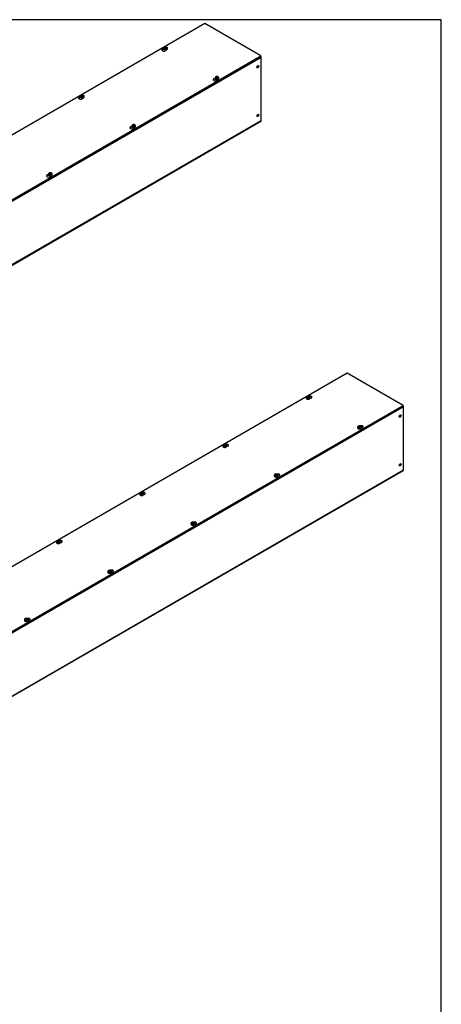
# Model space of a CAD drawing. Header units: inches. Extents: x 1 to 299, y -2 to 199.
# Tile 9 of 9: x 256 to 299, y 99 to 199. Entities that reach past the tile are written whole.
import ezdxf

# ---------------------------------------------------------------- set-up
doc = ezdxf.new("R2010")
doc.units = ezdxf.units.IN
doc.header["$MEASUREMENT"] = 0
for name, color, linetype in [('COM56315-1', 7, 'Continuous'), ('COM56318-1', 7, 'Continuous'), ('Default', 7, 'Continuous'), ('SCS19515', 7, 'Continuous')]:
    doc.layers.add(name, color=color, linetype=linetype)

# ---------------------------------------------------------------- blocks, each defined once
blk = doc.blocks.new('SE2')
at = {"layer": 'COM56315-1', "color": 7, "linetype": 'Continuous'}
for p, q in [((281.05, 195.08), (196.2, 146.09)), ((281.05, 188.66), (281.05, 195.08)), ((196.18, 139.62), (281.03, 188.61)), ((196.2, 139.67), (281.05, 188.66))]:
    blk.add_line(p, q, dxfattribs=at)
for centre, major_axis, start_param, end_param in [((280.98, 195.12), (0.054, -0.0935), 0.785398, 1.92132), ((280.65, 194.17), (0.067, 0.115), 3.534412, 5.890366), ((280.65, 189.21), (0.066, 0.115), 3.534412, 5.890366), ((280.98, 188.7), (-0.054, 0.0935), 3.141593, 3.926991)]:
    blk.add_ellipse(centre, major_axis=major_axis, ratio=0.57735, start_param=start_param, end_param=end_param, dxfattribs=at)
for centre, major_axis in [((280.7, 194.14), (0.067, 0.115)), ((280.7, 189.18), (0.066, 0.115))]:
    blk.add_ellipse(centre, major_axis=major_axis, ratio=0.57735, dxfattribs=at)
at = {"layer": 'COM56318-1', "color": 7, "linetype": 'Continuous'}
for p, q in [((275.3, 198.53), (232.91, 174.06)), ((281.01, 195.23), (275.3, 198.53)), ((271.15, 195.89), (271.15, 195.92)), ((271.15, 195.89), (271.17, 195.9)), ((271.33, 195.82), (271.33, 195.85)), ((238.63, 170.76), (281.01, 195.23)), ((238.63, 170.69), (281.01, 195.16)), ((281.01, 195.16), (281.01, 195.23)), ((276.38, 192.87), (276.38, 192.9)), ((276.38, 192.87), (276.39, 192.88)), ((276.56, 192.81), (276.56, 192.83)), ((262.67, 190.99), (262.67, 191.02)), ((262.67, 190.99), (262.68, 191)), ((262.84, 190.92), (262.84, 190.95)), ((267.89, 187.97), (267.89, 188)), ((267.89, 187.97), (267.91, 187.98)), ((268.07, 187.91), (268.07, 187.93)), ((259.41, 183.07), (259.41, 183.1)), ((259.41, 183.07), (259.42, 183.08)), ((259.59, 183.01), (259.59, 183.04))]:
    blk.add_line(p, q, dxfattribs=at)
for centre, major_axis, start_param, end_param in [((271.13, 195.84), (0.203, 0), 1.539186, 6.405229), ((271.13, 195.77), (-0.203, 0), 4.590345, 6.008059), ((276.35, 192.82), (0.203, 0), 1.539186, 6.405229), ((276.35, 192.76), (-0.203, 0), 4.590345, 6.008059), ((262.64, 190.94), (0.203, 0), 1.539186, 6.405229), ((262.64, 190.88), (-0.203, 0), 4.590345, 6.008059), ((267.87, 187.92), (0.203, 0), 1.539186, 6.405229), ((267.87, 187.86), (-0.203, 0), 4.590345, 6.008059), ((259.38, 183.02), (0.203, 0), 1.539186, 6.405229), ((259.38, 182.96), (-0.203, 0), 4.590345, 6.008059)]:
    blk.add_ellipse(centre, major_axis=major_axis, ratio=0.57735, start_param=start_param, end_param=end_param, dxfattribs=at)
at = {"layer": 'SCS19515', "color": 7, "linetype": 'Continuous'}
for p, q in [((271.13, 196.02), (271.13, 195.97)), ((271.24, 196.01), (271.17, 195.97)), ((271.26, 196.08), (271.23, 196.07)), ((271.26, 196.12), (271.33, 196.12)), ((271.26, 196.08), (271.26, 196.12)), ((271.26, 196.08), (271.26, 196.03)), ((271.26, 196.06), (271.33, 196.06)), ((271.27, 196.04), (271.3, 196.06)), ((271.37, 196.06), (271.3, 196.06)), ((271.36, 196.14), (271.33, 196.12)), ((271.33, 196.06), (271.33, 196.12)), ((271.37, 196.09), (271.33, 196.06)), ((271.37, 196.1), (271.41, 196.12)), ((271.37, 196.1), (271.37, 196.06)), ((271.51, 195.97), (271.51, 196.02)), ((276.36, 193), (276.36, 192.95)), ((276.47, 192.99), (276.4, 192.95)), ((276.49, 193.07), (276.46, 193.05)), ((276.49, 193.11), (276.56, 193.11)), ((276.49, 193.07), (276.49, 193.11)), ((276.49, 193.07), (276.49, 193.01)), ((276.49, 193.04), (276.56, 193.04)), ((276.5, 193.02), (276.53, 193.04)), ((276.6, 193.04), (276.53, 193.04)), ((276.59, 193.12), (276.56, 193.11)), ((276.56, 193.04), (276.56, 193.11)), ((276.6, 193.07), (276.56, 193.04)), ((276.6, 193.08), (276.63, 193.1)), ((276.6, 193.08), (276.6, 193.04)), ((276.73, 192.95), (276.73, 193)), ((262.65, 191.12), (262.65, 191.07)), ((262.75, 191.11), (262.68, 191.07)), ((262.78, 191.19), (262.75, 191.17)), ((262.78, 191.23), (262.85, 191.23)), ((262.78, 191.19), (262.78, 191.23)), ((262.78, 191.19), (262.78, 191.13)), ((262.78, 191.16), (262.85, 191.16)), ((262.79, 191.14), (262.82, 191.16)), ((262.89, 191.16), (262.82, 191.16)), ((262.88, 191.24), (262.85, 191.23)), ((262.85, 191.16), (262.85, 191.23)), ((262.89, 191.19), (262.85, 191.16)), ((262.89, 191.2), (262.92, 191.22)), ((262.89, 191.2), (262.89, 191.16)), ((263.02, 191.07), (263.02, 191.12)), ((267.87, 188.1), (267.87, 188.05)), ((267.98, 188.09), (267.91, 188.05)), ((268.01, 188.17), (267.97, 188.15)), ((268.01, 188.21), (268.08, 188.21)), ((268.01, 188.17), (268.01, 188.21)), ((268.01, 188.17), (268.01, 188.12)), ((268.01, 188.15), (268.08, 188.15)), ((268.02, 188.12), (268.05, 188.14)), ((268.12, 188.14), (268.05, 188.14)), ((268.11, 188.22), (268.08, 188.21)), ((268.08, 188.15), (268.08, 188.21)), ((268.12, 188.17), (268.08, 188.15)), ((268.12, 188.18), (268.15, 188.2)), ((268.12, 188.18), (268.12, 188.14)), ((268.25, 188.05), (268.25, 188.1)), ((259.39, 183.2), (259.39, 183.15)), ((259.5, 183.19), (259.43, 183.15)), ((259.52, 183.27), (259.49, 183.25)), ((259.52, 183.31), (259.59, 183.31)), ((259.52, 183.27), (259.52, 183.31)), ((259.52, 183.27), (259.52, 183.22)), ((259.52, 183.25), (259.59, 183.25)), ((259.53, 183.23), (259.56, 183.24)), ((259.63, 183.24), (259.56, 183.24)), ((259.62, 183.33), (259.59, 183.31)), ((259.59, 183.25), (259.59, 183.31)), ((259.63, 183.27), (259.59, 183.25)), ((259.63, 183.28), (259.66, 183.3)), ((259.63, 183.28), (259.63, 183.24)), ((259.76, 183.15), (259.76, 183.2))]:
    blk.add_line(p, q, dxfattribs=at)
for centre, radius, start, end in [((271.31, 195.95), 0.144, 122.6431, 170.9725), ((271.35, 195.92), 0.144, 122.6435, 170.9722), ((271.38, 196.02), 0.124, 358.7936, 53.0062), ((276.54, 192.93), 0.144, 122.6431, 170.9725), ((276.58, 192.9), 0.144, 122.6435, 170.9722), ((276.61, 193), 0.124, 358.7936, 53.0062), ((262.82, 191.05), 0.144, 122.6431, 170.9725), ((262.87, 191.02), 0.144, 122.6435, 170.9722), ((262.9, 191.12), 0.124, 358.7936, 53.0062), ((268.05, 188.03), 0.144, 122.6431, 170.9725), ((268.09, 188), 0.144, 122.6435, 170.9722), ((268.12, 188.1), 0.124, 358.7936, 53.0062), ((259.57, 183.13), 0.144, 122.6431, 170.9725), ((259.61, 183.1), 0.144, 122.6435, 170.9722), ((259.64, 183.2), 0.124, 358.7936, 53.0062)]:
    blk.add_arc(centre, radius, start, end, dxfattribs=at)
for centre, major_axis, start_param, end_param in [((271.32, 196.02), (0.188, 0), 3.141161, 6.278747), ((271.32, 195.97), (-0.188, 0), 0, 3.141593), ((271.32, 196.03), (-0.186, 0), 0.623612, 0.947184), ((271.32, 196.09), (0.0975, 0), 1.098165, 3.614224), ((271.32, 196.09), (-0.0975, 0), 1.098165, 3.614224), ((271.32, 195.97), (-0.188, 0), 3.141593, 3.16457), ((276.55, 193), (0.188, 0), 3.141161, 6.278747), ((276.55, 192.95), (-0.188, 0), 0, 3.141593), ((276.55, 193.01), (-0.186, 0), 0.623612, 0.947184), ((276.55, 193.07), (0.0975, 0), 1.098165, 3.614224), ((276.55, 193.07), (-0.0975, 0), 1.098165, 3.614224), ((276.55, 192.95), (-0.188, 0), 3.141593, 3.16457), ((262.83, 191.12), (0.188, 0), 3.141161, 6.278747), ((262.83, 191.07), (-0.187, 0), 0, 3.141593), ((262.83, 191.13), (-0.186, 0), 0.623612, 0.947184), ((262.83, 191.19), (0.0975, 0), 1.098165, 3.614224), ((262.83, 191.19), (-0.0975, 0), 1.098165, 3.614224), ((262.83, 191.07), (-0.187, 0), 3.141593, 3.16457), ((268.06, 188.1), (0.187, 0), 3.141161, 6.278747), ((268.06, 188.05), (-0.187, 0), 0, 3.141593), ((268.06, 188.11), (-0.186, 0), 0.623612, 0.947184), ((268.06, 188.17), (0.0975, 0), 1.098165, 3.614224), ((268.06, 188.17), (-0.0975, 0), 1.098165, 3.614224), ((268.06, 188.05), (-0.187, 0), 3.141593, 3.16457), ((259.58, 183.2), (0.187, 0), 3.141161, 6.278747), ((259.58, 183.15), (-0.187, 0), 0, 3.141593), ((259.58, 183.21), (-0.186, 0), 0.623612, 0.947184), ((259.58, 183.28), (0.0975, 0), 1.098165, 3.614224), ((259.58, 183.28), (-0.0975, 0), 1.098165, 3.614224), ((259.58, 183.15), (-0.187, 0), 3.141593, 3.16457)]:
    blk.add_ellipse(centre, major_axis=major_axis, ratio=0.57735, start_param=start_param, end_param=end_param, dxfattribs=at)
for points, knots in [([(271.4, 196.15), (271.4, 196.15), (271.38, 196.16), (271.34, 196.16), (271.3, 196.17), (271.26, 196.16), (271.22, 196.15), (271.19, 196.13), (271.17, 196.11), (271.15, 196.08), (271.14, 196.05), (271.13, 196.03), (271.13, 196.02), (271.13, 196.02)], [0, 0, 0, 0, 0.07566, 0.183275, 0.291699, 0.401888, 0.51547, 0.619185, 0.716865, 0.809388, 0.899112, 0.987788, 1, 1, 1, 1]), ([(271.13, 195.97), (271.13, 195.96), (271.13, 195.95), (271.14, 195.93), (271.16, 195.91), (271.18, 195.89), (271.21, 195.87), (271.25, 195.86), (271.28, 195.85), (271.32, 195.85), (271.36, 195.85), (271.4, 195.86), (271.44, 195.88), (271.47, 195.89), (271.49, 195.91), (271.5, 195.94), (271.51, 195.96), (271.51, 195.97), (271.5, 195.97)], [0, 0, 0, 0, 0.041802, 0.103676, 0.166363, 0.231982, 0.30018, 0.369304, 0.438274, 0.507063, 0.575877, 0.644932, 0.714494, 0.78482, 0.85576, 0.917381, 0.976829, 1, 1, 1, 1]), ([(271.43, 196.12), (271.43, 196.12), (271.43, 196.13), (271.42, 196.13), (271.42, 196.14), (271.42, 196.14), (271.42, 196.14), (271.41, 196.15), (271.41, 196.15), (271.4, 196.15), (271.4, 196.15), (271.39, 196.15), (271.39, 196.15), (271.38, 196.15), (271.38, 196.15), (271.37, 196.15), (271.37, 196.14), (271.36, 196.14)], [0, 0, 0, 0, 0.125, 0.125, 0.25, 0.25, 0.375, 0.375, 0.5, 0.5, 0.625, 0.625, 0.75, 0.75, 0.875, 0.875, 1, 1, 1, 1]), ([(271.41, 196.12), (271.41, 196.12), (271.41, 196.12), (271.42, 196.12), (271.42, 196.13), (271.43, 196.13), (271.43, 196.13), (271.44, 196.13), (271.44, 196.13), (271.45, 196.12), (271.45, 196.12), (271.46, 196.12), (271.46, 196.12), (271.46, 196.12)], [0, 0, 0, 0, 0.125, 0.125, 0.25, 0.25, 0.375, 0.375, 0.5, 0.5, 0.625, 0.625, 0.6404323, 0.6404323, 0.6404323, 0.6404323]), ([(276.63, 193.13), (276.62, 193.13), (276.61, 193.14), (276.57, 193.15), (276.53, 193.15), (276.49, 193.14), (276.45, 193.13), (276.42, 193.11), (276.39, 193.09), (276.38, 193.06), (276.36, 193.04), (276.36, 193.01), (276.36, 193), (276.36, 193)], [0, 0, 0, 0, 0.07566, 0.183275, 0.291699, 0.401888, 0.51547, 0.619185, 0.716865, 0.809388, 0.899112, 0.987788, 1, 1, 1, 1]), ([(276.36, 192.95), (276.36, 192.95), (276.36, 192.93), (276.37, 192.91), (276.39, 192.89), (276.41, 192.87), (276.44, 192.85), (276.47, 192.84), (276.51, 192.83), (276.55, 192.83), (276.59, 192.83), (276.63, 192.84), (276.66, 192.86), (276.69, 192.87), (276.72, 192.9), (276.73, 192.92), (276.73, 192.94), (276.73, 192.95), (276.73, 192.95)], [0, 0, 0, 0, 0.041802, 0.103676, 0.166363, 0.231982, 0.30018, 0.369304, 0.438274, 0.507063, 0.575877, 0.644932, 0.714494, 0.78482, 0.85576, 0.917381, 0.976829, 1, 1, 1, 1]), ([(276.66, 193.1), (276.65, 193.1), (276.65, 193.11), (276.65, 193.11), (276.65, 193.12), (276.65, 193.12), (276.64, 193.12), (276.64, 193.13), (276.64, 193.13), (276.63, 193.13), (276.63, 193.13), (276.62, 193.13), (276.62, 193.13), (276.61, 193.13), (276.61, 193.13), (276.6, 193.13), (276.59, 193.13), (276.59, 193.12)], [0, 0, 0, 0, 0.125, 0.125, 0.25, 0.25, 0.375, 0.375, 0.5, 0.5, 0.625, 0.625, 0.75, 0.75, 0.875, 0.875, 1, 1, 1, 1]), ([(276.63, 193.1), (276.64, 193.1), (276.64, 193.1), (276.65, 193.11), (276.65, 193.11), (276.66, 193.11), (276.66, 193.11), (276.67, 193.11), (276.67, 193.11), (276.68, 193.11), (276.68, 193.1), (276.68, 193.1), (276.68, 193.1), (276.68, 193.1)], [0, 0, 0, 0, 0.125, 0.125, 0.25, 0.25, 0.375, 0.375, 0.5, 0.5, 0.625, 0.625, 0.6404323, 0.6404323, 0.6404323, 0.6404323]), ([(262.92, 191.25), (262.91, 191.25), (262.89, 191.26), (262.86, 191.27), (262.82, 191.27), (262.78, 191.26), (262.74, 191.25), (262.71, 191.23), (262.68, 191.21), (262.66, 191.18), (262.65, 191.15), (262.64, 191.13), (262.65, 191.12), (262.65, 191.12)], [0, 0, 0, 0, 0.07566, 0.183275, 0.291699, 0.401888, 0.51547, 0.619185, 0.716865, 0.809388, 0.899112, 0.987788, 1, 1, 1, 1]), ([(262.65, 191.07), (262.65, 191.07), (262.65, 191.05), (262.66, 191.03), (262.67, 191.01), (262.7, 190.99), (262.73, 190.97), (262.76, 190.96), (262.8, 190.95), (262.84, 190.95), (262.88, 190.95), (262.92, 190.96), (262.95, 190.98), (262.98, 190.99), (263, 191.02), (263.02, 191.04), (263.02, 191.06), (263.02, 191.07), (263.02, 191.07)], [0, 0, 0, 0, 0.041802, 0.103676, 0.166363, 0.231982, 0.30018, 0.369304, 0.438274, 0.507063, 0.575877, 0.644932, 0.714494, 0.78482, 0.85576, 0.917381, 0.976829, 1, 1, 1, 1]), ([(262.94, 191.22), (262.94, 191.22), (262.94, 191.23), (262.94, 191.23), (262.94, 191.24), (262.93, 191.24), (262.93, 191.24), (262.93, 191.25), (262.92, 191.25), (262.92, 191.25), (262.91, 191.25), (262.91, 191.25), (262.9, 191.25), (262.9, 191.25), (262.89, 191.25), (262.89, 191.25), (262.88, 191.25), (262.88, 191.24)], [0, 0, 0, 0, 0.125, 0.125, 0.25, 0.25, 0.375, 0.375, 0.5, 0.5, 0.625, 0.625, 0.75, 0.75, 0.875, 0.875, 1, 1, 1, 1]), ([(262.92, 191.22), (262.92, 191.22), (262.93, 191.22), (262.93, 191.23), (262.94, 191.23), (262.95, 191.23), (262.95, 191.23), (262.96, 191.23), (262.96, 191.23), (262.96, 191.22), (262.97, 191.22), (262.97, 191.22), (262.97, 191.22), (262.97, 191.22)], [0, 0, 0, 0, 0.125, 0.125, 0.25, 0.25, 0.375, 0.375, 0.5, 0.5, 0.625, 0.625, 0.6404323, 0.6404323, 0.6404323, 0.6404323]), ([(268.15, 188.23), (268.14, 188.23), (268.12, 188.24), (268.08, 188.25), (268.04, 188.25), (268, 188.24), (267.97, 188.23), (267.93, 188.21), (267.91, 188.19), (267.89, 188.16), (267.88, 188.14), (267.87, 188.11), (267.87, 188.1), (267.87, 188.1)], [0, 0, 0, 0, 0.07566, 0.183275, 0.291699, 0.401888, 0.51547, 0.619185, 0.716865, 0.809388, 0.899112, 0.987788, 1, 1, 1, 1]), ([(267.87, 188.05), (267.87, 188.05), (267.87, 188.03), (267.88, 188.01), (267.9, 187.99), (267.92, 187.97), (267.95, 187.95), (267.99, 187.94), (268.03, 187.93), (268.07, 187.93), (268.11, 187.94), (268.14, 187.94), (268.18, 187.96), (268.21, 187.98), (268.23, 188), (268.24, 188.02), (268.25, 188.04), (268.25, 188.05), (268.25, 188.06)], [0, 0, 0, 0, 0.041802, 0.103676, 0.166363, 0.231982, 0.30018, 0.369304, 0.438274, 0.507063, 0.575877, 0.644932, 0.714494, 0.78482, 0.85576, 0.917381, 0.976829, 1, 1, 1, 1]), ([(268.17, 188.2), (268.17, 188.2), (268.17, 188.21), (268.17, 188.21), (268.16, 188.22), (268.16, 188.22), (268.16, 188.23), (268.15, 188.23), (268.15, 188.23), (268.14, 188.23), (268.14, 188.23), (268.14, 188.23), (268.13, 188.23), (268.12, 188.23), (268.12, 188.23), (268.11, 188.23), (268.11, 188.23), (268.11, 188.22)], [0, 0, 0, 0, 0.125, 0.125, 0.25, 0.25, 0.375, 0.375, 0.5, 0.5, 0.625, 0.625, 0.75, 0.75, 0.875, 0.875, 1, 1, 1, 1]), ([(268.15, 188.2), (268.15, 188.2), (268.16, 188.2), (268.16, 188.21), (268.17, 188.21), (268.17, 188.21), (268.18, 188.21), (268.18, 188.21), (268.19, 188.21), (268.19, 188.21), (268.2, 188.2), (268.2, 188.2), (268.2, 188.2), (268.2, 188.2)], [0, 0, 0, 0, 0.125, 0.125, 0.25, 0.25, 0.375, 0.375, 0.5, 0.5, 0.625, 0.625, 0.6404323, 0.6404323, 0.6404323, 0.6404323]), ([(259.66, 183.33), (259.65, 183.34), (259.63, 183.34), (259.6, 183.35), (259.56, 183.35), (259.52, 183.34), (259.48, 183.33), (259.45, 183.31), (259.42, 183.29), (259.4, 183.27), (259.39, 183.24), (259.39, 183.21), (259.39, 183.2), (259.39, 183.2)], [0, 0, 0, 0, 0.07566, 0.183275, 0.291699, 0.401888, 0.51547, 0.619185, 0.716865, 0.809388, 0.899112, 0.987788, 1, 1, 1, 1]), ([(259.39, 183.15), (259.39, 183.15), (259.39, 183.13), (259.4, 183.11), (259.42, 183.09), (259.44, 183.07), (259.47, 183.05), (259.5, 183.04), (259.54, 183.04), (259.58, 183.03), (259.62, 183.04), (259.66, 183.05), (259.69, 183.06), (259.72, 183.08), (259.74, 183.1), (259.76, 183.12), (259.76, 183.14), (259.76, 183.15), (259.76, 183.16)], [0, 0, 0, 0, 0.041802, 0.103676, 0.166363, 0.231982, 0.30018, 0.369304, 0.438274, 0.507063, 0.575877, 0.644932, 0.714494, 0.78482, 0.85576, 0.917381, 0.976829, 1, 1, 1, 1]), ([(259.68, 183.3), (259.68, 183.31), (259.68, 183.31), (259.68, 183.32), (259.68, 183.32), (259.68, 183.32), (259.67, 183.33), (259.67, 183.33), (259.67, 183.33), (259.66, 183.33), (259.66, 183.33), (259.65, 183.34), (259.65, 183.33), (259.64, 183.33), (259.64, 183.33), (259.63, 183.33), (259.62, 183.33), (259.62, 183.33)], [0, 0, 0, 0, 0.125, 0.125, 0.25, 0.25, 0.375, 0.375, 0.5, 0.5, 0.625, 0.625, 0.75, 0.75, 0.875, 0.875, 1, 1, 1, 1]), ([(259.66, 183.3), (259.67, 183.3), (259.67, 183.31), (259.68, 183.31), (259.68, 183.31), (259.69, 183.31), (259.69, 183.31), (259.7, 183.31), (259.7, 183.31), (259.71, 183.31), (259.71, 183.31), (259.71, 183.3), (259.71, 183.3), (259.71, 183.3)], [0, 0, 0, 0, 0.125, 0.125, 0.25, 0.25, 0.375, 0.375, 0.5, 0.5, 0.625, 0.625, 0.6404323, 0.6404323, 0.6404323, 0.6404323])]:
    blk.add_open_spline(points, degree=3, knots=knots, dxfattribs=at)
blk = doc.blocks.new('SE3')
at = {"layer": 'COM56315-1', "color": 7, "linetype": 'Continuous'}
for p, q in [((295.57, 159.5), (210.71, 110.51)), ((295.57, 153.09), (295.57, 159.5)), ((210.69, 104.05), (295.54, 153.04)), ((210.71, 104.1), (295.57, 153.09))]:
    blk.add_line(p, q, dxfattribs=at)
for centre, major_axis, start_param, end_param in [((295.49, 159.55), (0.054, -0.0935), 0.785398, 1.92132), ((295.16, 158.6), (-0.067, -0.115), 0.392819, 2.748773), ((295.16, 153.64), (-0.066, -0.115), 0.392819, 2.748773), ((295.49, 153.13), (-0.054, 0.0935), 3.141593, 3.926991)]:
    blk.add_ellipse(centre, major_axis=major_axis, ratio=0.57735, start_param=start_param, end_param=end_param, dxfattribs=at)
for centre, major_axis in [((295.21, 158.57), (-0.067, -0.115)), ((295.21, 153.61), (-0.066, -0.115))]:
    blk.add_ellipse(centre, major_axis=major_axis, ratio=0.57735, dxfattribs=at)
at = {"layer": 'COM56318-1', "color": 7, "linetype": 'Continuous'}
for p, q in [((289.81, 162.95), (247.43, 138.49)), ((295.52, 159.66), (289.81, 162.95)), ((253.14, 135.19), (295.52, 159.66)), ((253.14, 135.12), (295.52, 159.59)), ((295.52, 159.59), (295.52, 159.66))]:
    blk.add_line(p, q, dxfattribs=at)
for centre, major_axis, start_param, end_param in [((286.02, 160.49), (-0.203, 0), 1.523242, 5.340551), ((286.02, 160.42), (0.203, 0), 0.275127, 1.793174), ((291.25, 157.47), (-0.203, 0), 1.523242, 5.340551), ((291.25, 157.41), (0.203, 0), 0.275127, 1.793174), ((277.54, 155.59), (-0.203, 0), 1.523242, 5.340551), ((277.54, 155.53), (0.203, 0), 0.275127, 1.793174), ((282.77, 152.57), (-0.203, 0), 1.523242, 5.340551), ((282.77, 152.51), (0.203, 0), 0.275127, 1.793174), ((269.05, 150.69), (-0.203, 0), 1.523242, 5.340551), ((269.05, 150.63), (0.203, 0), 0.275127, 1.793174), ((274.28, 147.67), (-0.203, 0), 1.523242, 5.340551), ((274.28, 147.61), (0.203, 0), 0.275127, 1.793174), ((260.57, 145.79), (-0.203, 0), 1.523242, 5.340551), ((260.57, 145.73), (0.203, 0), 0.275127, 1.793174), ((265.8, 142.77), (-0.203, 0), 1.523242, 5.340551), ((265.8, 142.71), (0.203, 0), 0.275127, 1.793174), ((257.31, 137.87), (-0.203, 0), 1.523242, 5.340551), ((257.31, 137.81), (0.203, 0), 0.275127, 1.793174)]:
    blk.add_ellipse(centre, major_axis=major_axis, ratio=0.57735, start_param=start_param, end_param=end_param, dxfattribs=at)
at = {"layer": 'SCS19515', "color": 7, "linetype": 'Continuous'}
for p, q in [((285.64, 160.45), (285.64, 160.4)), ((285.75, 160.44), (285.68, 160.4)), ((285.77, 160.51), (285.74, 160.49)), ((285.77, 160.55), (285.84, 160.55)), ((285.77, 160.51), (285.77, 160.55)), ((285.77, 160.51), (285.77, 160.46)), ((285.77, 160.49), (285.84, 160.49)), ((285.79, 160.47), (285.82, 160.49)), ((285.89, 160.49), (285.82, 160.49)), ((285.87, 160.57), (285.84, 160.55)), ((285.84, 160.49), (285.84, 160.55)), ((285.89, 160.52), (285.84, 160.49)), ((285.89, 160.53), (285.92, 160.55)), ((285.89, 160.53), (285.89, 160.49)), ((286.02, 160.4), (286.02, 160.45)), ((290.87, 157.43), (290.87, 157.38)), ((290.98, 157.42), (290.91, 157.38)), ((291, 157.49), (290.97, 157.48)), ((291, 157.53), (291.07, 157.53)), ((291, 157.49), (291, 157.53)), ((291, 157.49), (291, 157.44)), ((291, 157.47), (291.07, 157.47)), ((291.01, 157.45), (291.05, 157.47)), ((291.11, 157.47), (291.05, 157.47)), ((291.1, 157.55), (291.07, 157.53)), ((291.07, 157.47), (291.07, 157.53)), ((291.11, 157.5), (291.07, 157.47)), ((291.11, 157.51), (291.15, 157.53)), ((291.11, 157.51), (291.11, 157.47)), ((291.25, 157.38), (291.25, 157.43)), ((277.16, 155.55), (277.16, 155.5)), ((277.27, 155.54), (277.19, 155.5)), ((277.29, 155.61), (277.26, 155.6)), ((277.29, 155.65), (277.36, 155.65)), ((277.29, 155.61), (277.29, 155.65)), ((277.29, 155.61), (277.29, 155.56)), ((277.29, 155.59), (277.36, 155.59)), ((277.3, 155.57), (277.33, 155.59)), ((277.4, 155.59), (277.33, 155.59)), ((277.39, 155.67), (277.36, 155.65)), ((277.36, 155.59), (277.36, 155.65)), ((277.4, 155.62), (277.36, 155.59)), ((277.4, 155.63), (277.43, 155.65)), ((277.4, 155.63), (277.4, 155.59)), ((277.53, 155.5), (277.53, 155.55)), ((282.39, 152.53), (282.39, 152.48)), ((282.49, 152.52), (282.42, 152.48)), ((282.52, 152.59), (282.49, 152.58)), ((282.52, 152.63), (282.59, 152.63)), ((282.52, 152.59), (282.52, 152.63)), ((282.52, 152.59), (282.52, 152.54)), ((282.52, 152.57), (282.59, 152.57)), ((282.53, 152.55), (282.56, 152.57)), ((282.63, 152.57), (282.56, 152.57)), ((282.62, 152.65), (282.59, 152.63)), ((282.59, 152.57), (282.59, 152.63)), ((282.63, 152.6), (282.59, 152.57)), ((282.63, 152.61), (282.66, 152.63)), ((282.63, 152.61), (282.63, 152.57)), ((282.76, 152.48), (282.76, 152.53)), ((268.67, 150.65), (268.67, 150.6)), ((268.78, 150.64), (268.71, 150.6)), ((268.8, 150.71), (268.77, 150.7)), ((268.8, 150.75), (268.87, 150.75)), ((268.8, 150.71), (268.8, 150.75)), ((268.8, 150.71), (268.8, 150.66)), ((268.8, 150.69), (268.87, 150.69)), ((268.82, 150.67), (268.85, 150.69)), ((268.92, 150.69), (268.85, 150.69)), ((268.9, 150.77), (268.87, 150.75)), ((268.87, 150.69), (268.87, 150.75)), ((268.92, 150.72), (268.87, 150.69)), ((268.92, 150.73), (268.95, 150.75)), ((268.92, 150.73), (268.92, 150.69)), ((269.05, 150.6), (269.05, 150.65)), ((273.9, 147.63), (273.9, 147.58)), ((274.01, 147.62), (273.94, 147.58)), ((274.03, 147.7), (274, 147.68)), ((274.03, 147.74), (274.1, 147.74)), ((274.03, 147.7), (274.03, 147.74)), ((274.03, 147.7), (274.03, 147.64)), ((274.03, 147.67), (274.1, 147.67)), ((274.04, 147.65), (274.07, 147.67)), ((274.14, 147.67), (274.07, 147.67)), ((274.13, 147.75), (274.1, 147.74)), ((274.1, 147.67), (274.1, 147.74)), ((274.14, 147.7), (274.1, 147.67)), ((274.14, 147.71), (274.17, 147.73)), ((274.14, 147.71), (274.14, 147.67)), ((274.28, 147.58), (274.28, 147.63)), ((260.19, 145.75), (260.19, 145.7)), ((260.29, 145.74), (260.22, 145.7)), ((260.32, 145.82), (260.29, 145.8)), ((260.32, 145.86), (260.39, 145.86)), ((260.32, 145.82), (260.32, 145.86)), ((260.32, 145.82), (260.32, 145.76)), ((260.32, 145.79), (260.39, 145.79)), ((260.33, 145.77), (260.36, 145.79)), ((260.43, 145.79), (260.36, 145.79)), ((260.42, 145.87), (260.39, 145.86)), ((260.39, 145.79), (260.39, 145.86)), ((260.43, 145.82), (260.39, 145.79)), ((260.43, 145.83), (260.46, 145.85)), ((260.43, 145.83), (260.43, 145.79)), ((260.56, 145.7), (260.56, 145.75)), ((265.42, 142.73), (265.42, 142.68)), ((265.52, 142.72), (265.45, 142.68)), ((265.55, 142.8), (265.52, 142.78)), ((265.55, 142.84), (265.62, 142.84)), ((265.55, 142.8), (265.55, 142.84)), ((265.55, 142.8), (265.55, 142.75)), ((265.55, 142.78), (265.62, 142.78)), ((265.56, 142.75), (265.59, 142.77)), ((265.66, 142.77), (265.59, 142.77)), ((265.65, 142.85), (265.62, 142.84)), ((265.62, 142.78), (265.62, 142.84)), ((265.66, 142.8), (265.62, 142.78)), ((265.66, 142.81), (265.69, 142.83)), ((265.66, 142.81), (265.66, 142.77)), ((265.79, 142.68), (265.79, 142.73)), ((256.93, 137.83), (256.93, 137.78)), ((257.04, 137.82), (256.97, 137.78)), ((257.06, 137.9), (257.03, 137.88)), ((257.06, 137.94), (257.13, 137.94)), ((257.06, 137.9), (257.06, 137.94)), ((257.06, 137.9), (257.06, 137.85)), ((257.06, 137.88), (257.13, 137.88)), ((257.07, 137.86), (257.1, 137.87)), ((257.17, 137.87), (257.1, 137.87)), ((257.16, 137.96), (257.13, 137.94)), ((257.13, 137.88), (257.13, 137.94)), ((257.17, 137.9), (257.13, 137.88)), ((257.17, 137.91), (257.2, 137.93)), ((257.17, 137.91), (257.17, 137.87)), ((257.31, 137.78), (257.31, 137.83))]:
    blk.add_line(p, q, dxfattribs=at)
for centre, radius, start, end in [((285.78, 160.45), 0.133, 117.057, 179.1869), ((285.82, 160.37), 0.144, 122.6431, 170.9725), ((285.83, 160.35), 0.24, 68.8079, 118.2341), ((285.86, 160.35), 0.144, 122.6435, 170.9722), ((285.89, 160.45), 0.127, 359.8101, 52.2851), ((291.01, 157.43), 0.133, 117.057, 179.1869), ((291.05, 157.36), 0.144, 122.6431, 170.9725), ((291.06, 157.33), 0.24, 68.8079, 118.2341), ((291.09, 157.33), 0.144, 122.6435, 170.9722), ((291.12, 157.43), 0.127, 359.8101, 52.2851), ((277.29, 155.55), 0.133, 117.057, 179.1869), ((277.34, 155.47), 0.144, 122.6431, 170.9725), ((277.34, 155.45), 0.24, 68.8079, 118.2341), ((277.38, 155.45), 0.144, 122.6435, 170.9722), ((277.41, 155.55), 0.127, 359.8101, 52.2851), ((282.52, 152.53), 0.133, 117.057, 179.1869), ((282.56, 152.46), 0.144, 122.6431, 170.9725), ((282.57, 152.44), 0.24, 68.8079, 118.2341), ((282.61, 152.43), 0.144, 122.6435, 170.9722), ((282.63, 152.53), 0.127, 359.8101, 52.2851), ((268.81, 150.65), 0.133, 117.057, 179.1869), ((268.85, 150.58), 0.144, 122.6431, 170.9725), ((268.86, 150.56), 0.24, 68.8079, 118.2341), ((268.89, 150.55), 0.144, 122.6435, 170.9722), ((268.92, 150.65), 0.127, 359.8101, 52.2851), ((274.03, 147.63), 0.133, 117.057, 179.1869), ((274.08, 147.56), 0.144, 122.6431, 170.9725), ((274.09, 147.54), 0.24, 68.8079, 118.2341), ((274.12, 147.53), 0.144, 122.6435, 170.9722), ((274.15, 147.63), 0.127, 359.8101, 52.2851), ((260.32, 145.75), 0.133, 117.057, 179.1869), ((260.37, 145.68), 0.144, 122.6431, 170.9725), ((260.37, 145.66), 0.24, 68.8079, 118.2341), ((260.41, 145.65), 0.144, 122.6435, 170.9722), ((260.43, 145.75), 0.127, 359.8101, 52.2851), ((265.55, 142.73), 0.133, 117.057, 179.1869), ((265.59, 142.66), 0.144, 122.6431, 170.9725), ((265.6, 142.64), 0.24, 68.8079, 118.2341), ((265.64, 142.63), 0.144, 122.6435, 170.9722), ((265.66, 142.73), 0.127, 359.8101, 52.2851), ((257.06, 137.83), 0.133, 117.057, 179.1869), ((257.11, 137.76), 0.144, 122.6431, 170.9725), ((257.12, 137.74), 0.24, 68.8079, 118.2341), ((257.15, 137.73), 0.144, 122.6435, 170.9722), ((257.18, 137.83), 0.127, 359.8101, 52.2851)]:
    blk.add_arc(centre, radius, start, end, dxfattribs=at)
for centre, major_axis, start_param, end_param in [((285.83, 160.45), (-0.188, 0), 6.278747, 6.283185), ((285.83, 160.45), (-0.188, 0), 0, 3.141161), ((285.83, 160.52), (0.0975, 0), 1.098165, 3.614224), ((285.83, 160.52), (-0.0975, 0), 1.098165, 3.614224), ((285.83, 160.4), (0.188, 0), 3.141593, 3.16457), ((285.83, 160.4), (0.188, 0), 3.16457, 6.283185), ((285.83, 160.46), (-0.186, 0), 0.623612, 0.947184), ((291.06, 157.43), (-0.188, 0), 6.278747, 6.283185), ((291.06, 157.43), (-0.188, 0), 0, 3.141161), ((291.06, 157.5), (0.0975, 0), 1.098165, 3.614224), ((291.06, 157.5), (-0.0975, 0), 1.098165, 3.614224), ((291.06, 157.38), (0.188, 0), 3.141593, 3.16457), ((291.06, 157.38), (0.188, 0), 3.16457, 6.283185), ((291.06, 157.44), (-0.186, 0), 0.623612, 0.947184), ((277.35, 155.55), (-0.188, 0), 6.278747, 6.283185), ((277.35, 155.55), (-0.188, 0), 0, 3.141161), ((277.35, 155.5), (0.188, 0), 3.141593, 3.16457), ((277.35, 155.5), (0.188, 0), 3.16457, 6.283185), ((277.35, 155.56), (-0.186, 0), 0.623612, 0.947184), ((277.35, 155.62), (0.0975, 0), 1.098165, 3.614224), ((277.35, 155.62), (-0.0975, 0), 1.098165, 3.614224), ((282.57, 152.53), (-0.188, 0), 6.278747, 6.283185), ((282.57, 152.53), (-0.188, 0), 0, 3.141161), ((282.57, 152.48), (0.188, 0), 3.141593, 3.16457), ((282.57, 152.48), (0.188, 0), 3.16457, 6.283185), ((282.57, 152.54), (-0.186, 0), 0.623612, 0.947184), ((282.57, 152.6), (0.0975, 0), 1.098165, 3.614224), ((282.57, 152.6), (-0.0975, 0), 1.098165, 3.614224), ((268.86, 150.65), (-0.187, 0), 6.278747, 6.283185), ((268.86, 150.65), (-0.187, 0), 0, 3.141161), ((268.86, 150.6), (0.187, 0), 3.141593, 3.16457), ((268.86, 150.6), (0.187, 0), 3.16457, 6.283185), ((268.86, 150.66), (-0.186, 0), 0.623612, 0.947184), ((268.86, 150.72), (0.0975, 0), 1.098165, 3.614224), ((268.86, 150.72), (-0.0975, 0), 1.098165, 3.614224), ((274.09, 147.63), (-0.187, 0), 6.278747, 6.283185), ((274.09, 147.63), (-0.187, 0), 0, 3.141161), ((274.09, 147.58), (0.188, 0), 3.141593, 3.16457), ((274.09, 147.58), (0.188, 0), 3.16457, 6.283185), ((274.09, 147.64), (-0.186, 0), 0.623612, 0.947184), ((274.09, 147.7), (0.0975, 0), 1.098165, 3.614224), ((274.09, 147.7), (-0.0975, 0), 1.098165, 3.614224), ((260.37, 145.75), (-0.188, 0), 6.278747, 6.283185), ((260.37, 145.75), (-0.188, 0), 0, 3.141161), ((260.37, 145.7), (0.188, 0), 3.141593, 3.16457), ((260.37, 145.7), (0.188, 0), 3.16457, 6.283185), ((260.37, 145.76), (-0.186, 0), 0.623612, 0.947184), ((260.37, 145.82), (0.0975, 0), 1.098165, 3.614224), ((260.37, 145.82), (-0.0975, 0), 1.098165, 3.614224), ((265.6, 142.73), (-0.188, 0), 6.278747, 6.283185), ((265.6, 142.73), (-0.188, 0), 0, 3.141161), ((265.6, 142.68), (0.188, 0), 3.141593, 3.16457), ((265.6, 142.68), (0.188, 0), 3.16457, 6.283185), ((265.6, 142.74), (-0.186, 0), 0.623612, 0.947184), ((265.6, 142.8), (0.0975, 0), 1.098165, 3.614224), ((265.6, 142.8), (-0.0975, 0), 1.098165, 3.614224), ((257.12, 137.83), (-0.187, 0), 6.278747, 6.283185), ((257.12, 137.83), (-0.187, 0), 0, 3.141161), ((257.12, 137.78), (0.187, 0), 3.141593, 3.16457), ((257.12, 137.78), (0.187, 0), 3.16457, 6.283185), ((257.12, 137.84), (-0.186, 0), 0.623612, 0.947184), ((257.12, 137.91), (0.0975, 0), 1.098165, 3.614224), ((257.12, 137.91), (-0.0975, 0), 1.098165, 3.614224)]:
    blk.add_ellipse(centre, major_axis=major_axis, ratio=0.57735, start_param=start_param, end_param=end_param, dxfattribs=at)
for points, knots in [([(285.94, 160.55), (285.94, 160.55), (285.94, 160.55), (285.93, 160.56), (285.93, 160.56), (285.93, 160.57), (285.93, 160.57), (285.92, 160.58), (285.92, 160.58), (285.91, 160.58), (285.91, 160.58), (285.9, 160.58), (285.9, 160.58), (285.89, 160.58), (285.89, 160.58), (285.88, 160.57), (285.88, 160.57), (285.87, 160.57)], [0, 0, 0, 0, 0.125, 0.125, 0.25, 0.25, 0.375, 0.375, 0.5, 0.5, 0.625, 0.625, 0.75, 0.75, 0.875, 0.875, 1, 1, 1, 1]), ([(285.92, 160.55), (285.92, 160.55), (285.92, 160.55), (285.93, 160.55), (285.94, 160.55), (285.94, 160.56), (285.95, 160.56), (285.95, 160.55), (285.96, 160.55), (285.96, 160.55), (285.96, 160.55), (285.97, 160.55), (285.97, 160.55), (285.97, 160.55)], [0, 0, 0, 0, 0.125, 0.125, 0.25, 0.25, 0.375, 0.375, 0.5, 0.5, 0.625, 0.625, 0.6405235, 0.6405235, 0.6405235, 0.6405235]), ([(285.64, 160.39), (285.64, 160.39), (285.64, 160.38), (285.65, 160.35), (285.67, 160.33), (285.7, 160.31), (285.73, 160.3), (285.76, 160.29), (285.8, 160.28), (285.84, 160.28), (285.88, 160.28), (285.92, 160.29), (285.94, 160.3), (285.95, 160.31), (285.96, 160.31)], [0, 0, 0, 0, 0.054611, 0.139303, 0.225621, 0.316078, 0.409828, 0.504562, 0.599048, 0.693311, 0.787652, 0.882357, 0.972718, 1, 1, 1, 1]), ([(285.96, 160.31), (285.96, 160.31), (285.98, 160.32), (286, 160.34), (286.01, 160.36), (286.02, 160.38), (286.02, 160.39), (286.02, 160.4)], [0, 0, 0, 0, 0.148729, 0.429797, 0.676739, 0.91417, 1, 1, 1, 1]), ([(291.17, 157.53), (291.17, 157.53), (291.17, 157.54), (291.16, 157.54), (291.16, 157.55), (291.16, 157.55), (291.16, 157.55), (291.15, 157.56), (291.15, 157.56), (291.14, 157.56), (291.14, 157.56), (291.13, 157.56), (291.13, 157.56), (291.12, 157.56), (291.12, 157.56), (291.11, 157.56), (291.11, 157.55), (291.1, 157.55)], [0, 0, 0, 0, 0.125, 0.125, 0.25, 0.25, 0.375, 0.375, 0.5, 0.5, 0.625, 0.625, 0.75, 0.75, 0.875, 0.875, 1, 1, 1, 1]), ([(291.15, 157.53), (291.15, 157.53), (291.15, 157.53), (291.16, 157.53), (291.16, 157.54), (291.17, 157.54), (291.17, 157.54), (291.18, 157.54), (291.18, 157.54), (291.19, 157.53), (291.19, 157.53), (291.2, 157.53), (291.2, 157.53), (291.2, 157.53)], [0, 0, 0, 0, 0.125, 0.125, 0.25, 0.25, 0.375, 0.375, 0.5, 0.5, 0.625, 0.625, 0.6405235, 0.6405235, 0.6405235, 0.6405235]), ([(290.87, 157.38), (290.87, 157.37), (290.87, 157.36), (290.88, 157.33), (290.9, 157.31), (290.92, 157.29), (290.96, 157.28), (290.99, 157.27), (291.03, 157.26), (291.07, 157.26), (291.11, 157.26), (291.15, 157.27), (291.17, 157.28), (291.18, 157.29), (291.19, 157.29)], [0, 0, 0, 0, 0.054611, 0.139303, 0.225621, 0.316078, 0.409828, 0.504562, 0.599048, 0.693311, 0.787652, 0.882357, 0.972718, 1, 1, 1, 1]), ([(291.19, 157.29), (291.19, 157.29), (291.21, 157.3), (291.23, 157.32), (291.24, 157.34), (291.25, 157.36), (291.25, 157.38), (291.25, 157.38)], [0, 0, 0, 0, 0.148729, 0.429797, 0.676739, 0.91417, 1, 1, 1, 1]), ([(277.16, 155.5), (277.16, 155.49), (277.16, 155.48), (277.17, 155.45), (277.19, 155.43), (277.21, 155.41), (277.24, 155.4), (277.28, 155.39), (277.32, 155.38), (277.36, 155.38), (277.4, 155.38), (277.43, 155.39), (277.46, 155.4), (277.47, 155.41), (277.47, 155.41)], [0, 0, 0, 0, 0.054611, 0.139303, 0.225621, 0.316078, 0.409828, 0.504562, 0.599048, 0.693311, 0.787652, 0.882357, 0.972718, 1, 1, 1, 1]), ([(277.45, 155.65), (277.45, 155.65), (277.45, 155.65), (277.45, 155.66), (277.45, 155.66), (277.44, 155.67), (277.44, 155.67), (277.44, 155.68), (277.43, 155.68), (277.43, 155.68), (277.43, 155.68), (277.42, 155.68), (277.42, 155.68), (277.41, 155.68), (277.4, 155.68), (277.4, 155.68), (277.39, 155.67), (277.39, 155.67)], [0, 0, 0, 0, 0.125, 0.125, 0.25, 0.25, 0.375, 0.375, 0.5, 0.5, 0.625, 0.625, 0.75, 0.75, 0.875, 0.875, 1, 1, 1, 1]), ([(277.43, 155.65), (277.44, 155.65), (277.44, 155.65), (277.45, 155.65), (277.45, 155.65), (277.46, 155.66), (277.46, 155.66), (277.47, 155.66), (277.47, 155.66), (277.48, 155.65), (277.48, 155.65), (277.48, 155.65), (277.48, 155.65), (277.48, 155.65)], [0, 0, 0, 0, 0.125, 0.125, 0.25, 0.25, 0.375, 0.375, 0.5, 0.5, 0.625, 0.625, 0.6405235, 0.6405235, 0.6405235, 0.6405235]), ([(277.47, 155.41), (277.48, 155.41), (277.49, 155.42), (277.51, 155.44), (277.53, 155.46), (277.53, 155.48), (277.53, 155.49), (277.53, 155.5)], [0, 0, 0, 0, 0.148729, 0.429797, 0.676739, 0.91417, 1, 1, 1, 1]), ([(282.39, 152.48), (282.39, 152.47), (282.39, 152.46), (282.4, 152.44), (282.41, 152.41), (282.44, 152.4), (282.47, 152.38), (282.51, 152.37), (282.54, 152.36), (282.58, 152.36), (282.62, 152.36), (282.66, 152.37), (282.69, 152.38), (282.7, 152.39), (282.7, 152.39)], [0, 0, 0, 0, 0.054611, 0.139303, 0.225621, 0.316078, 0.409828, 0.504562, 0.599048, 0.693311, 0.787652, 0.882357, 0.972718, 1, 1, 1, 1]), ([(282.68, 152.63), (282.68, 152.63), (282.68, 152.64), (282.68, 152.64), (282.68, 152.65), (282.67, 152.65), (282.67, 152.65), (282.67, 152.66), (282.66, 152.66), (282.66, 152.66), (282.65, 152.66), (282.65, 152.66), (282.64, 152.66), (282.64, 152.66), (282.63, 152.66), (282.63, 152.66), (282.62, 152.65), (282.62, 152.65)], [0, 0, 0, 0, 0.125, 0.125, 0.25, 0.25, 0.375, 0.375, 0.5, 0.5, 0.625, 0.625, 0.75, 0.75, 0.875, 0.875, 1, 1, 1, 1]), ([(282.66, 152.63), (282.66, 152.63), (282.67, 152.63), (282.68, 152.64), (282.68, 152.64), (282.69, 152.64), (282.69, 152.64), (282.7, 152.64), (282.7, 152.64), (282.71, 152.63), (282.71, 152.63), (282.71, 152.63), (282.71, 152.63), (282.71, 152.63)], [0, 0, 0, 0, 0.125, 0.125, 0.25, 0.25, 0.375, 0.375, 0.5, 0.5, 0.625, 0.625, 0.6405235, 0.6405235, 0.6405235, 0.6405235]), ([(282.7, 152.39), (282.71, 152.4), (282.72, 152.4), (282.74, 152.42), (282.75, 152.45), (282.76, 152.47), (282.76, 152.48), (282.76, 152.48)], [0, 0, 0, 0, 0.148729, 0.429797, 0.676739, 0.91417, 1, 1, 1, 1]), ([(268.67, 150.6), (268.67, 150.59), (268.67, 150.58), (268.68, 150.56), (268.7, 150.53), (268.73, 150.51), (268.76, 150.5), (268.79, 150.49), (268.83, 150.48), (268.87, 150.48), (268.91, 150.48), (268.95, 150.49), (268.97, 150.5), (268.98, 150.51), (268.99, 150.51)], [0, 0, 0, 0, 0.054611, 0.139303, 0.225621, 0.316078, 0.409828, 0.504562, 0.599048, 0.693311, 0.787652, 0.882357, 0.972718, 1, 1, 1, 1]), ([(268.97, 150.75), (268.97, 150.75), (268.97, 150.76), (268.96, 150.76), (268.96, 150.77), (268.96, 150.77), (268.96, 150.77), (268.95, 150.78), (268.95, 150.78), (268.94, 150.78), (268.94, 150.78), (268.93, 150.78), (268.93, 150.78), (268.92, 150.78), (268.92, 150.78), (268.91, 150.78), (268.91, 150.77), (268.9, 150.77)], [0, 0, 0, 0, 0.125, 0.125, 0.25, 0.25, 0.375, 0.375, 0.5, 0.5, 0.625, 0.625, 0.75, 0.75, 0.875, 0.875, 1, 1, 1, 1]), ([(268.95, 150.75), (268.95, 150.75), (268.95, 150.75), (268.96, 150.75), (268.97, 150.76), (268.97, 150.76), (268.98, 150.76), (268.98, 150.76), (268.99, 150.76), (268.99, 150.75), (268.99, 150.75), (269, 150.75), (269, 150.75), (269, 150.75)], [0, 0, 0, 0, 0.125, 0.125, 0.25, 0.25, 0.375, 0.375, 0.5, 0.5, 0.625, 0.625, 0.6405235, 0.6405235, 0.6405235, 0.6405235]), ([(268.99, 150.51), (268.99, 150.52), (269.01, 150.52), (269.03, 150.54), (269.04, 150.57), (269.05, 150.59), (269.05, 150.6), (269.05, 150.6)], [0, 0, 0, 0, 0.148729, 0.429797, 0.676739, 0.91417, 1, 1, 1, 1]), ([(273.9, 147.58), (273.9, 147.57), (273.9, 147.56), (273.91, 147.54), (273.93, 147.52), (273.95, 147.5), (273.98, 147.48), (274.02, 147.47), (274.06, 147.46), (274.1, 147.46), (274.14, 147.47), (274.17, 147.47), (274.2, 147.48), (274.21, 147.49), (274.22, 147.49)], [0, 0, 0, 0, 0.054611, 0.139303, 0.225621, 0.316078, 0.409828, 0.504562, 0.599048, 0.693311, 0.787652, 0.882357, 0.972718, 1, 1, 1, 1]), ([(274.2, 147.73), (274.2, 147.73), (274.2, 147.74), (274.19, 147.74), (274.19, 147.75), (274.19, 147.75), (274.18, 147.75), (274.18, 147.76), (274.18, 147.76), (274.17, 147.76), (274.17, 147.76), (274.16, 147.76), (274.16, 147.76), (274.15, 147.76), (274.15, 147.76), (274.14, 147.76), (274.14, 147.76), (274.13, 147.75)], [0, 0, 0, 0, 0.125, 0.125, 0.25, 0.25, 0.375, 0.375, 0.5, 0.5, 0.625, 0.625, 0.75, 0.75, 0.875, 0.875, 1, 1, 1, 1]), ([(274.17, 147.73), (274.18, 147.73), (274.18, 147.73), (274.19, 147.74), (274.19, 147.74), (274.2, 147.74), (274.2, 147.74), (274.21, 147.74), (274.21, 147.74), (274.22, 147.74), (274.22, 147.73), (274.23, 147.73), (274.23, 147.73), (274.23, 147.73)], [0, 0, 0, 0, 0.125, 0.125, 0.25, 0.25, 0.375, 0.375, 0.5, 0.5, 0.625, 0.625, 0.6405235, 0.6405235, 0.6405235, 0.6405235]), ([(274.22, 147.49), (274.22, 147.5), (274.24, 147.51), (274.25, 147.52), (274.27, 147.55), (274.28, 147.57), (274.27, 147.58), (274.27, 147.58)], [0, 0, 0, 0, 0.148729, 0.429797, 0.676739, 0.91417, 1, 1, 1, 1]), ([(260.19, 145.7), (260.19, 145.69), (260.19, 145.68), (260.2, 145.66), (260.22, 145.63), (260.24, 145.62), (260.27, 145.6), (260.31, 145.59), (260.35, 145.58), (260.39, 145.58), (260.42, 145.59), (260.46, 145.59), (260.49, 145.6), (260.5, 145.61), (260.5, 145.61)], [0, 0, 0, 0, 0.054611, 0.139303, 0.225621, 0.316078, 0.409828, 0.504562, 0.599048, 0.693311, 0.787652, 0.882357, 0.972718, 1, 1, 1, 1]), ([(260.48, 145.85), (260.48, 145.85), (260.48, 145.86), (260.48, 145.86), (260.48, 145.87), (260.47, 145.87), (260.47, 145.87), (260.47, 145.88), (260.46, 145.88), (260.46, 145.88), (260.45, 145.88), (260.45, 145.88), (260.44, 145.88), (260.44, 145.88), (260.43, 145.88), (260.43, 145.88), (260.42, 145.88), (260.42, 145.87)], [0, 0, 0, 0, 0.125, 0.125, 0.25, 0.25, 0.375, 0.375, 0.5, 0.5, 0.625, 0.625, 0.75, 0.75, 0.875, 0.875, 1, 1, 1, 1]), ([(260.46, 145.85), (260.47, 145.85), (260.47, 145.85), (260.48, 145.86), (260.48, 145.86), (260.49, 145.86), (260.49, 145.86), (260.5, 145.86), (260.5, 145.86), (260.51, 145.86), (260.51, 145.85), (260.51, 145.85), (260.51, 145.85), (260.51, 145.85)], [0, 0, 0, 0, 0.125, 0.125, 0.25, 0.25, 0.375, 0.375, 0.5, 0.5, 0.625, 0.625, 0.6405235, 0.6405235, 0.6405235, 0.6405235]), ([(260.5, 145.61), (260.51, 145.62), (260.52, 145.62), (260.54, 145.64), (260.56, 145.67), (260.56, 145.69), (260.56, 145.7), (260.56, 145.7)], [0, 0, 0, 0, 0.148729, 0.429797, 0.676739, 0.91417, 1, 1, 1, 1]), ([(265.42, 142.68), (265.42, 142.67), (265.42, 142.66), (265.43, 142.64), (265.44, 142.62), (265.47, 142.6), (265.5, 142.58), (265.53, 142.57), (265.57, 142.56), (265.61, 142.56), (265.65, 142.57), (265.69, 142.58), (265.72, 142.59), (265.73, 142.59), (265.73, 142.59)], [0, 0, 0, 0, 0.054611, 0.139303, 0.225621, 0.316078, 0.409828, 0.504562, 0.599048, 0.693311, 0.787652, 0.882357, 0.972718, 1, 1, 1, 1]), ([(265.71, 142.83), (265.71, 142.83), (265.71, 142.84), (265.71, 142.85), (265.71, 142.85), (265.7, 142.85), (265.7, 142.86), (265.69, 142.86), (265.69, 142.86), (265.69, 142.86), (265.68, 142.86), (265.68, 142.86), (265.67, 142.86), (265.67, 142.86), (265.66, 142.86), (265.65, 142.86), (265.65, 142.86), (265.65, 142.85)], [0, 0, 0, 0, 0.125, 0.125, 0.25, 0.25, 0.375, 0.375, 0.5, 0.5, 0.625, 0.625, 0.75, 0.75, 0.875, 0.875, 1, 1, 1, 1]), ([(265.69, 142.83), (265.69, 142.83), (265.7, 142.83), (265.7, 142.84), (265.71, 142.84), (265.72, 142.84), (265.72, 142.84), (265.73, 142.84), (265.73, 142.84), (265.73, 142.84), (265.74, 142.84), (265.74, 142.83), (265.74, 142.83), (265.74, 142.83)], [0, 0, 0, 0, 0.125, 0.125, 0.25, 0.25, 0.375, 0.375, 0.5, 0.5, 0.625, 0.625, 0.6405235, 0.6405235, 0.6405235, 0.6405235]), ([(265.73, 142.59), (265.74, 142.6), (265.75, 142.61), (265.77, 142.62), (265.78, 142.65), (265.79, 142.67), (265.79, 142.68), (265.79, 142.68)], [0, 0, 0, 0, 0.148729, 0.429797, 0.676739, 0.91417, 1, 1, 1, 1]), ([(256.93, 137.78), (256.93, 137.77), (256.93, 137.76), (256.94, 137.74), (256.96, 137.72), (256.98, 137.7), (257.01, 137.68), (257.05, 137.67), (257.09, 137.66), (257.13, 137.66), (257.17, 137.67), (257.2, 137.68), (257.23, 137.69), (257.24, 137.69), (257.24, 137.7)], [0, 0, 0, 0, 0.054611, 0.139303, 0.225621, 0.316078, 0.409828, 0.504562, 0.599048, 0.693311, 0.787652, 0.882357, 0.972718, 1, 1, 1, 1]), ([(257.23, 137.93), (257.23, 137.94), (257.22, 137.94), (257.22, 137.95), (257.22, 137.95), (257.22, 137.95), (257.21, 137.96), (257.21, 137.96), (257.21, 137.96), (257.2, 137.96), (257.2, 137.96), (257.19, 137.97), (257.19, 137.97), (257.18, 137.96), (257.18, 137.96), (257.17, 137.96), (257.17, 137.96), (257.16, 137.96)], [0, 0, 0, 0, 0.125, 0.125, 0.25, 0.25, 0.375, 0.375, 0.5, 0.5, 0.625, 0.625, 0.75, 0.75, 0.875, 0.875, 1, 1, 1, 1]), ([(257.2, 137.93), (257.21, 137.93), (257.21, 137.94), (257.22, 137.94), (257.22, 137.94), (257.23, 137.94), (257.23, 137.94), (257.24, 137.94), (257.24, 137.94), (257.25, 137.94), (257.25, 137.94), (257.25, 137.93), (257.26, 137.93), (257.26, 137.93)], [0, 0, 0, 0, 0.125, 0.125, 0.25, 0.25, 0.375, 0.375, 0.5, 0.5, 0.625, 0.625, 0.6405235, 0.6405235, 0.6405235, 0.6405235]), ([(257.24, 137.7), (257.25, 137.7), (257.26, 137.71), (257.28, 137.73), (257.3, 137.75), (257.31, 137.77), (257.3, 137.78), (257.3, 137.78)], [0, 0, 0, 0, 0.148729, 0.429797, 0.676739, 0.91417, 1, 1, 1, 1])]:
    blk.add_open_spline(points, degree=3, knots=knots, dxfattribs=at)
blk = doc.blocks.new('BORDER')
at = {"layer": 'Default', "color": 7, "linetype": 'Continuous'}
for p, q in [((0, 27.86), (-41.86, 27.86)), ((0, 0), (0, 27.86))]:
    blk.add_line(p, q, dxfattribs=at)

msp = doc.modelspace()

# ---------------------------------------------------------------- block references
at = {"layer": 'Default', "color": 7, "xscale": 7.12, "yscale": 7.12, "zscale": 7.12}
msp.add_blockref('BORDER', (299.411, 0.564), dxfattribs=at)
at = {"layer": 'Default'}
for name in ['SE2', 'SE3']:
    msp.add_blockref(name, (0, 0), dxfattribs=at)

doc.saveas('drawing.dxf')
